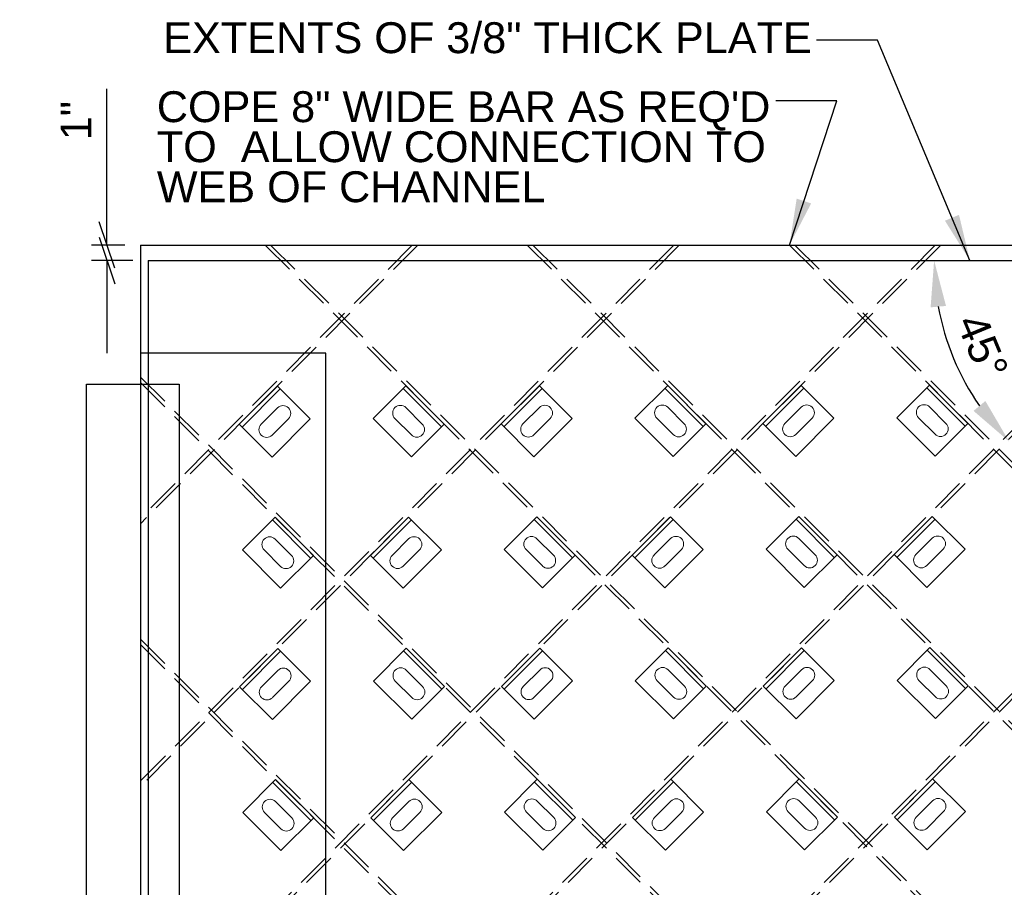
# Model space of a CAD drawing. Header units: inches. Extents: x -178 to 531, y -278 to 101.
# Tile 11 of 19: x -178 to -115, y -124 to -68. Entities that reach past the tile are written whole.
import ezdxf

# ---------------------------------------------------------------- set-up
doc = ezdxf.new("R2010")
doc.units = ezdxf.units.IN
doc.header["$LTSCALE"] = 5
doc.header["$MEASUREMENT"] = 0
doc.linetypes.add('DGN Style 3', pattern=[0.621993, 0.444281, -0.177712])
for name, color, linetype, lineweight in [('G-ANNO-DIM', 1, 'Continuous', 0), ('G-ANNO-TEXT', 7, 'Continuous', 30), ('S-BRAC-DIA~', 5, 'Continuous', 30), ('S-FSTN-MISC', 12, 'Continuous', 13), ('S-STIF-LONG', 3, 'Continuous', 30), ('S-STIF-TRAN', 3, 'Continuous', 30)]:
    doc.layers.add(name, color=color, linetype=linetype, lineweight=lineweight)
doc.styles.add("3 4 1'-0", font='arial.ttf', dxfattribs={"height": 2})
doc.dimstyles.new("3 4 1'-0", dxfattribs={"dimtxt": 2, "dimasz": 3, "dimexe": 1, "dimexo": 1, "dimgap": 1, "dimtad": 1, "dimdec": 4, "dimzin": 15, "dimdsep": 46, "dimlunit": 4, "dimtxsty": "3 4 1'-0", "dimblk": '_Oblique_0.3', "dimcen": 0.09, "dimadec": 4, "dimazin": 3, "dimtfac": 1, "dimtdec": 4, "dimtofl": 0, "dimtmove": 0, "dimatfit": 3, "dimfxl": 1, "dimfrac": 2, "dimtolj": 1, "dimtzin": 15, "dimarcsym": 0})

# ---------------------------------------------------------------- blocks, each defined once
blk = doc.blocks.new('*D1008')
at = {"layer": 'Defpoints', "color": 0, "lineweight": 0, "transparency": 16777216}
for p in [(-178.286, -83.476), (-102.522, -83.476), (-118.532, -87.766), (-178.286, -159.241)]:
    blk.add_point(p, dxfattribs=at)
at = {"layer": 'G-ANNO-DIM', "color": 0, "lineweight": -2, "transparency": 16777216}
blk.add_arc((-102.522, -83.476), 16.575, 190.38476, 214.61524, dxfattribs=at)
at = {"layer": 'G-ANNO-DIM', "color": 0, "lineweight": 0, "transparency": 16777216}
for points in [[(-119.323, -86.509), (-118.327, -86.419), (-119.096, -83.476)], [(-115.778, -92.572), (-116.546, -93.212), (-114.242, -95.196)]]:
    blk.add_solid(points, dxfattribs=at)
at = {"layer": 'G-ANNO-DIM', "color": 0, "transparency": 16777216, "insert": (-115.971, -89.047), "char_height": 2, "attachment_point": 5, "rotation": 292.5, "style": "3 4 1'-0"}
blk.add_mtext('\\A1;45°', dxfattribs=at)
blk = doc.blocks.new('_Oblique_0.3')
at = {"color": 0, "linetype": 'ByBlock', "lineweight": -2}
for p, q in [((0, 0), (-1, 0)), ((0.5, 0.167), (-0.5, -0.167))]:
    blk.add_line(p, q, dxfattribs=at)
blk = doc.blocks.new('*D1010')
at = {"layer": 'Defpoints', "color": 0, "lineweight": 0, "transparency": 16777216}
for p in [(-172.636, -82.476), (-170.471, -82.476), (-169.971, -83.476)]:
    blk.add_point(p, dxfattribs=at)
at = {"layer": 'G-ANNO-DIM', "color": 0, "lineweight": -2, "transparency": 16777216}
for p, q in [((-172.636, -79.476), (-172.636, -72.366)), ((-171.471, -82.476), (-173.636, -82.476)), ((-170.971, -83.476), (-173.636, -83.476)), ((-172.636, -86.476), (-172.636, -89.476))]:
    blk.add_line(p, q, dxfattribs=at)
at = {"layer": 'G-ANNO-DIM', "color": 0, "lineweight": -2, "transparency": 16777216, "xscale": 3, "yscale": 3, "zscale": 3}
for p, rotation in [((-172.636, -82.476), 270), ((-172.636, -83.476), 90)]:
    blk.add_blockref('_Oblique_0.3', p, dxfattribs=dict(at, rotation=rotation))
at = {"layer": 'G-ANNO-DIM', "color": 0, "transparency": 16777216, "insert": (-174.64, -74.421), "char_height": 2, "attachment_point": 5, "rotation": 90, "style": "3 4 1'-0"}
blk.add_mtext('\\A1;1"', dxfattribs=at)
blk = doc.blocks.new('*U451')
at = {"layer": 'S-FSTN-MISC', "lineweight": 0}
for p, q in [((-0.53, 1.237), (0.53, 0.177)), ((-1.237, 0.53), (-0.177, -0.53))]:
    blk.add_line(p, q, dxfattribs=at)
blk.add_arc((-0.884, 0.884), 0.5, 45, 225, dxfattribs=at)
at = {"layer": 'S-FSTN-MISC', "lineweight": 0, "extrusion": (0, 0, -1)}
blk.add_arc((-0.177, -0.177), 0.5, 135, 315, dxfattribs=at)
blk = doc.blocks.new('*U450')
at = {"layer": 'G-ANNO-DIM', "color": 3}
blk.add_line((-1.75, 1.25), (1.75, 1.25), dxfattribs=at)
at = {"layer": 'G-ANNO-DIM', "color": 3, "flags": 128}
blk.add_lwpolyline([(-1.75, 1.5), (1.75, 1.5), (1.75, -1.5), (-1.75, -1.5), (-1.75, 1.5)], close=True, dxfattribs=at)
at = {"layer": 'S-FSTN-MISC', "lineweight": 0, "rotation": 45}
blk.add_blockref('*U451', (0.5, 0), dxfattribs=at)
blk = doc.blocks.new('*U465')
at = {"layer": 'S-FSTN-MISC', "lineweight": 0}
for p, q in [((-0.53, 1.237), (0.53, 0.177)), ((-1.237, 0.53), (-0.177, -0.53))]:
    blk.add_line(p, q, dxfattribs=at)
blk.add_arc((-0.884, 0.884), 0.5, 45, 225, dxfattribs=at)
at = {"layer": 'S-FSTN-MISC', "lineweight": 0, "extrusion": (0, 0, -1)}
blk.add_arc((-0.177, -0.177), 0.5, 135, 315, dxfattribs=at)
blk = doc.blocks.new('*U464')
at = {"layer": 'G-ANNO-DIM', "color": 3}
blk.add_line((-1.75, 1.25), (1.75, 1.25), dxfattribs=at)
at = {"layer": 'G-ANNO-DIM', "color": 3, "flags": 128}
blk.add_lwpolyline([(-1.75, 1.5), (1.75, 1.5), (1.75, -1.5), (-1.75, -1.5), (-1.75, 1.5)], close=True, dxfattribs=at)
at = {"layer": 'S-FSTN-MISC', "lineweight": 0, "rotation": 45}
blk.add_blockref('*U465', (0.5, 0), dxfattribs=at)
blk = doc.blocks.new('*U467')
at = {"layer": 'S-FSTN-MISC', "lineweight": 0}
for p, q in [((-0.53, 1.237), (0.53, 0.177)), ((-1.237, 0.53), (-0.177, -0.53))]:
    blk.add_line(p, q, dxfattribs=at)
blk.add_arc((-0.884, 0.884), 0.5, 45, 225, dxfattribs=at)
at = {"layer": 'S-FSTN-MISC', "lineweight": 0, "extrusion": (0, 0, -1)}
blk.add_arc((-0.177, -0.177), 0.5, 135, 315, dxfattribs=at)
blk = doc.blocks.new('*U466')
at = {"layer": 'G-ANNO-DIM', "color": 3}
blk.add_line((-1.75, 1.25), (1.75, 1.25), dxfattribs=at)
at = {"layer": 'G-ANNO-DIM', "color": 3, "flags": 128}
blk.add_lwpolyline([(-1.75, 1.5), (1.75, 1.5), (1.75, -1.5), (-1.75, -1.5), (-1.75, 1.5)], close=True, dxfattribs=at)
at = {"layer": 'S-FSTN-MISC', "lineweight": 0, "rotation": 45}
blk.add_blockref('*U467', (0.5, 0), dxfattribs=at)
blk = doc.blocks.new('*U469')
at = {"layer": 'S-FSTN-MISC', "lineweight": 0}
for p, q in [((-0.53, 1.237), (0.53, 0.177)), ((-1.237, 0.53), (-0.177, -0.53))]:
    blk.add_line(p, q, dxfattribs=at)
blk.add_arc((-0.884, 0.884), 0.5, 45, 225, dxfattribs=at)
at = {"layer": 'S-FSTN-MISC', "lineweight": 0, "extrusion": (0, 0, -1)}
blk.add_arc((-0.177, -0.177), 0.5, 135, 315, dxfattribs=at)
blk = doc.blocks.new('*U468')
at = {"layer": 'G-ANNO-DIM', "color": 3}
blk.add_line((-1.75, 1.25), (1.75, 1.25), dxfattribs=at)
at = {"layer": 'G-ANNO-DIM', "color": 3, "flags": 128}
blk.add_lwpolyline([(-1.75, 1.5), (1.75, 1.5), (1.75, -1.5), (-1.75, -1.5), (-1.75, 1.5)], close=True, dxfattribs=at)
at = {"layer": 'S-FSTN-MISC', "lineweight": 0, "rotation": 45}
blk.add_blockref('*U469', (0.5, 0), dxfattribs=at)
blk = doc.blocks.new('*U477')
at = {"layer": 'S-FSTN-MISC', "lineweight": 0}
for p, q in [((-0.53, 1.237), (0.53, 0.177)), ((-1.237, 0.53), (-0.177, -0.53))]:
    blk.add_line(p, q, dxfattribs=at)
blk.add_arc((-0.884, 0.884), 0.5, 45, 225, dxfattribs=at)
at = {"layer": 'S-FSTN-MISC', "lineweight": 0, "extrusion": (0, 0, -1)}
blk.add_arc((-0.177, -0.177), 0.5, 135, 315, dxfattribs=at)
blk = doc.blocks.new('*U476')
at = {"layer": 'G-ANNO-DIM', "color": 3}
blk.add_line((-1.75, 1.25), (1.75, 1.25), dxfattribs=at)
at = {"layer": 'G-ANNO-DIM', "color": 3, "flags": 128}
blk.add_lwpolyline([(-1.75, 1.5), (1.75, 1.5), (1.75, -1.5), (-1.75, -1.5), (-1.75, 1.5)], close=True, dxfattribs=at)
at = {"layer": 'S-FSTN-MISC', "lineweight": 0, "rotation": 45}
blk.add_blockref('*U477', (0.5, 0), dxfattribs=at)
blk = doc.blocks.new('*U479')
at = {"layer": 'S-FSTN-MISC', "lineweight": 0}
for p, q in [((-0.53, 1.237), (0.53, 0.177)), ((-1.237, 0.53), (-0.177, -0.53))]:
    blk.add_line(p, q, dxfattribs=at)
blk.add_arc((-0.884, 0.884), 0.5, 45, 225, dxfattribs=at)
at = {"layer": 'S-FSTN-MISC', "lineweight": 0, "extrusion": (0, 0, -1)}
blk.add_arc((-0.177, -0.177), 0.5, 135, 315, dxfattribs=at)
blk = doc.blocks.new('*U478')
at = {"layer": 'G-ANNO-DIM', "color": 3}
blk.add_line((-1.75, 1.25), (1.75, 1.25), dxfattribs=at)
at = {"layer": 'G-ANNO-DIM', "color": 3, "flags": 128}
blk.add_lwpolyline([(-1.75, 1.5), (1.75, 1.5), (1.75, -1.5), (-1.75, -1.5), (-1.75, 1.5)], close=True, dxfattribs=at)
at = {"layer": 'S-FSTN-MISC', "lineweight": 0, "rotation": 45}
blk.add_blockref('*U479', (0.5, 0), dxfattribs=at)
blk = doc.blocks.new('*U481')
at = {"layer": 'S-FSTN-MISC', "lineweight": 0}
for p, q in [((-0.53, 1.237), (0.53, 0.177)), ((-1.237, 0.53), (-0.177, -0.53))]:
    blk.add_line(p, q, dxfattribs=at)
blk.add_arc((-0.884, 0.884), 0.5, 45, 225, dxfattribs=at)
at = {"layer": 'S-FSTN-MISC', "lineweight": 0, "extrusion": (0, 0, -1)}
blk.add_arc((-0.177, -0.177), 0.5, 135, 315, dxfattribs=at)
blk = doc.blocks.new('*U480')
at = {"layer": 'G-ANNO-DIM', "color": 3}
blk.add_line((-1.75, 1.25), (1.75, 1.25), dxfattribs=at)
at = {"layer": 'G-ANNO-DIM', "color": 3, "flags": 128}
blk.add_lwpolyline([(-1.75, 1.5), (1.75, 1.5), (1.75, -1.5), (-1.75, -1.5), (-1.75, 1.5)], close=True, dxfattribs=at)
at = {"layer": 'S-FSTN-MISC', "lineweight": 0, "rotation": 45}
blk.add_blockref('*U481', (0.5, 0), dxfattribs=at)
blk = doc.blocks.new('*U483')
at = {"layer": 'S-FSTN-MISC', "lineweight": 0}
for p, q in [((-0.53, 1.237), (0.53, 0.177)), ((-1.237, 0.53), (-0.177, -0.53))]:
    blk.add_line(p, q, dxfattribs=at)
blk.add_arc((-0.884, 0.884), 0.5, 45, 225, dxfattribs=at)
at = {"layer": 'S-FSTN-MISC', "lineweight": 0, "extrusion": (0, 0, -1)}
blk.add_arc((-0.177, -0.177), 0.5, 135, 315, dxfattribs=at)
blk = doc.blocks.new('*U482')
at = {"layer": 'G-ANNO-DIM', "color": 3}
blk.add_line((-1.75, 1.25), (1.75, 1.25), dxfattribs=at)
at = {"layer": 'G-ANNO-DIM', "color": 3, "flags": 128}
blk.add_lwpolyline([(-1.75, 1.5), (1.75, 1.5), (1.75, -1.5), (-1.75, -1.5), (-1.75, 1.5)], close=True, dxfattribs=at)
at = {"layer": 'S-FSTN-MISC', "lineweight": 0, "rotation": 45}
blk.add_blockref('*U483', (0.5, 0), dxfattribs=at)
blk = doc.blocks.new('*U487')
at = {"layer": 'S-FSTN-MISC', "lineweight": 0}
for p, q in [((-0.53, 1.237), (0.53, 0.177)), ((-1.237, 0.53), (-0.177, -0.53))]:
    blk.add_line(p, q, dxfattribs=at)
blk.add_arc((-0.884, 0.884), 0.5, 45, 225, dxfattribs=at)
at = {"layer": 'S-FSTN-MISC', "lineweight": 0, "extrusion": (0, 0, -1)}
blk.add_arc((-0.177, -0.177), 0.5, 135, 315, dxfattribs=at)
blk = doc.blocks.new('*U486')
at = {"layer": 'G-ANNO-DIM', "color": 3}
blk.add_line((-1.75, 1.25), (1.75, 1.25), dxfattribs=at)
at = {"layer": 'G-ANNO-DIM', "color": 3, "flags": 128}
blk.add_lwpolyline([(-1.75, 1.5), (1.75, 1.5), (1.75, -1.5), (-1.75, -1.5), (-1.75, 1.5)], close=True, dxfattribs=at)
at = {"layer": 'S-FSTN-MISC', "lineweight": 0, "rotation": 45}
blk.add_blockref('*U487', (0.5, 0), dxfattribs=at)
blk = doc.blocks.new('*U489')
at = {"layer": 'S-FSTN-MISC', "lineweight": 0}
for p, q in [((-0.53, 1.237), (0.53, 0.177)), ((-1.237, 0.53), (-0.177, -0.53))]:
    blk.add_line(p, q, dxfattribs=at)
blk.add_arc((-0.884, 0.884), 0.5, 45, 225, dxfattribs=at)
at = {"layer": 'S-FSTN-MISC', "lineweight": 0, "extrusion": (0, 0, -1)}
blk.add_arc((-0.177, -0.177), 0.5, 135, 315, dxfattribs=at)
blk = doc.blocks.new('*U488')
at = {"layer": 'G-ANNO-DIM', "color": 3}
blk.add_line((-1.75, 1.25), (1.75, 1.25), dxfattribs=at)
at = {"layer": 'G-ANNO-DIM', "color": 3, "flags": 128}
blk.add_lwpolyline([(-1.75, 1.5), (1.75, 1.5), (1.75, -1.5), (-1.75, -1.5), (-1.75, 1.5)], close=True, dxfattribs=at)
at = {"layer": 'S-FSTN-MISC', "lineweight": 0, "rotation": 45}
blk.add_blockref('*U489', (0.5, 0), dxfattribs=at)
blk = doc.blocks.new('*U491')
at = {"layer": 'S-FSTN-MISC', "lineweight": 0}
for p, q in [((-0.53, 1.237), (0.53, 0.177)), ((-1.237, 0.53), (-0.177, -0.53))]:
    blk.add_line(p, q, dxfattribs=at)
blk.add_arc((-0.884, 0.884), 0.5, 45, 225, dxfattribs=at)
at = {"layer": 'S-FSTN-MISC', "lineweight": 0, "extrusion": (0, 0, -1)}
blk.add_arc((-0.177, -0.177), 0.5, 135, 315, dxfattribs=at)
blk = doc.blocks.new('*U490')
at = {"layer": 'G-ANNO-DIM', "color": 3}
blk.add_line((-1.75, 1.25), (1.75, 1.25), dxfattribs=at)
at = {"layer": 'G-ANNO-DIM', "color": 3, "flags": 128}
blk.add_lwpolyline([(-1.75, 1.5), (1.75, 1.5), (1.75, -1.5), (-1.75, -1.5), (-1.75, 1.5)], close=True, dxfattribs=at)
at = {"layer": 'S-FSTN-MISC', "lineweight": 0, "rotation": 45}
blk.add_blockref('*U491', (0.5, 0), dxfattribs=at)
blk = doc.blocks.new('*U493')
at = {"layer": 'S-FSTN-MISC', "lineweight": 0}
for p, q in [((-0.53, 1.237), (0.53, 0.177)), ((-1.237, 0.53), (-0.177, -0.53))]:
    blk.add_line(p, q, dxfattribs=at)
blk.add_arc((-0.884, 0.884), 0.5, 45, 225, dxfattribs=at)
at = {"layer": 'S-FSTN-MISC', "lineweight": 0, "extrusion": (0, 0, -1)}
blk.add_arc((-0.177, -0.177), 0.5, 135, 315, dxfattribs=at)
blk = doc.blocks.new('*U492')
at = {"layer": 'G-ANNO-DIM', "color": 3}
blk.add_line((-1.75, 1.25), (1.75, 1.25), dxfattribs=at)
at = {"layer": 'G-ANNO-DIM', "color": 3, "flags": 128}
blk.add_lwpolyline([(-1.75, 1.5), (1.75, 1.5), (1.75, -1.5), (-1.75, -1.5), (-1.75, 1.5)], close=True, dxfattribs=at)
at = {"layer": 'S-FSTN-MISC', "lineweight": 0, "rotation": 45}
blk.add_blockref('*U493', (0.5, 0), dxfattribs=at)
blk = doc.blocks.new('*U771')
at = {"layer": 'S-FSTN-MISC', "lineweight": 0}
for p, q in [((-0.53, 1.237), (0.53, 0.177)), ((-1.237, 0.53), (-0.177, -0.53))]:
    blk.add_line(p, q, dxfattribs=at)
blk.add_arc((-0.884, 0.884), 0.5, 45, 225, dxfattribs=at)
at = {"layer": 'S-FSTN-MISC', "lineweight": 0, "extrusion": (0, 0, -1)}
blk.add_arc((-0.177, -0.177), 0.5, 135, 315, dxfattribs=at)
blk = doc.blocks.new('*U770')
at = {"layer": 'G-ANNO-DIM', "color": 3}
blk.add_line((-1.75, 1.25), (1.75, 1.25), dxfattribs=at)
at = {"layer": 'G-ANNO-DIM', "color": 3, "flags": 128}
blk.add_lwpolyline([(-1.75, 1.5), (1.75, 1.5), (1.75, -1.5), (-1.75, -1.5), (-1.75, 1.5)], close=True, dxfattribs=at)
at = {"layer": 'S-FSTN-MISC', "lineweight": 0, "rotation": 45.00000000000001}
blk.add_blockref('*U771', (0.5, 0), dxfattribs=at)
blk = doc.blocks.new('*U789')
at = {"layer": 'S-FSTN-MISC', "lineweight": 0}
for p, q in [((-0.53, 1.237), (0.53, 0.177)), ((-1.237, 0.53), (-0.177, -0.53))]:
    blk.add_line(p, q, dxfattribs=at)
blk.add_arc((-0.884, 0.884), 0.5, 45, 225, dxfattribs=at)
at = {"layer": 'S-FSTN-MISC', "lineweight": 0, "extrusion": (0, 0, -1)}
blk.add_arc((-0.177, -0.177), 0.5, 135, 315, dxfattribs=at)
blk = doc.blocks.new('*U788')
at = {"layer": 'G-ANNO-DIM', "color": 3}
blk.add_line((-1.75, 1.25), (1.75, 1.25), dxfattribs=at)
at = {"layer": 'G-ANNO-DIM', "color": 3, "flags": 128}
blk.add_lwpolyline([(-1.75, 1.5), (1.75, 1.5), (1.75, -1.5), (-1.75, -1.5), (-1.75, 1.5)], close=True, dxfattribs=at)
at = {"layer": 'S-FSTN-MISC', "lineweight": 0, "rotation": 45.00000000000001}
blk.add_blockref('*U789', (0.5, 0), dxfattribs=at)
blk = doc.blocks.new('*U791')
at = {"layer": 'S-FSTN-MISC', "lineweight": 0}
for p, q in [((-0.53, 1.237), (0.53, 0.177)), ((-1.237, 0.53), (-0.177, -0.53))]:
    blk.add_line(p, q, dxfattribs=at)
blk.add_arc((-0.884, 0.884), 0.5, 45, 225, dxfattribs=at)
at = {"layer": 'S-FSTN-MISC', "lineweight": 0, "extrusion": (0, 0, -1)}
blk.add_arc((-0.177, -0.177), 0.5, 135, 315, dxfattribs=at)
blk = doc.blocks.new('*U790')
at = {"layer": 'G-ANNO-DIM', "color": 3}
blk.add_line((-1.75, 1.25), (1.75, 1.25), dxfattribs=at)
at = {"layer": 'G-ANNO-DIM', "color": 3, "flags": 128}
blk.add_lwpolyline([(-1.75, 1.5), (1.75, 1.5), (1.75, -1.5), (-1.75, -1.5), (-1.75, 1.5)], close=True, dxfattribs=at)
at = {"layer": 'S-FSTN-MISC', "lineweight": 0, "rotation": 45.00000000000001}
blk.add_blockref('*U791', (0.5, 0), dxfattribs=at)
blk = doc.blocks.new('*U793')
at = {"layer": 'S-FSTN-MISC', "lineweight": 0}
for p, q in [((-0.53, 1.237), (0.53, 0.177)), ((-1.237, 0.53), (-0.177, -0.53))]:
    blk.add_line(p, q, dxfattribs=at)
blk.add_arc((-0.884, 0.884), 0.5, 45, 225, dxfattribs=at)
at = {"layer": 'S-FSTN-MISC', "lineweight": 0, "extrusion": (0, 0, -1)}
blk.add_arc((-0.177, -0.177), 0.5, 135, 315, dxfattribs=at)
blk = doc.blocks.new('*U792')
at = {"layer": 'G-ANNO-DIM', "color": 3}
blk.add_line((-1.75, 1.25), (1.75, 1.25), dxfattribs=at)
at = {"layer": 'G-ANNO-DIM', "color": 3, "flags": 128}
blk.add_lwpolyline([(-1.75, 1.5), (1.75, 1.5), (1.75, -1.5), (-1.75, -1.5), (-1.75, 1.5)], close=True, dxfattribs=at)
at = {"layer": 'S-FSTN-MISC', "lineweight": 0, "rotation": 45.00000000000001}
blk.add_blockref('*U793', (0.5, 0), dxfattribs=at)
blk = doc.blocks.new('*U795')
at = {"layer": 'S-FSTN-MISC', "lineweight": 0}
for p, q in [((-0.53, 1.237), (0.53, 0.177)), ((-1.237, 0.53), (-0.177, -0.53))]:
    blk.add_line(p, q, dxfattribs=at)
blk.add_arc((-0.884, 0.884), 0.5, 45, 225, dxfattribs=at)
at = {"layer": 'S-FSTN-MISC', "lineweight": 0, "extrusion": (0, 0, -1)}
blk.add_arc((-0.177, -0.177), 0.5, 135, 315, dxfattribs=at)
blk = doc.blocks.new('*U794')
at = {"layer": 'G-ANNO-DIM', "color": 3}
blk.add_line((-1.75, 1.25), (1.75, 1.25), dxfattribs=at)
at = {"layer": 'G-ANNO-DIM', "color": 3, "flags": 128}
blk.add_lwpolyline([(-1.75, 1.5), (1.75, 1.5), (1.75, -1.5), (-1.75, -1.5), (-1.75, 1.5)], close=True, dxfattribs=at)
at = {"layer": 'S-FSTN-MISC', "lineweight": 0, "rotation": 45.00000000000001}
blk.add_blockref('*U795', (0.5, 0), dxfattribs=at)
blk = doc.blocks.new('*U797')
at = {"layer": 'S-FSTN-MISC', "lineweight": 0}
for p, q in [((-0.53, 1.237), (0.53, 0.177)), ((-1.237, 0.53), (-0.177, -0.53))]:
    blk.add_line(p, q, dxfattribs=at)
blk.add_arc((-0.884, 0.884), 0.5, 45, 225, dxfattribs=at)
at = {"layer": 'S-FSTN-MISC', "lineweight": 0, "extrusion": (0, 0, -1)}
blk.add_arc((-0.177, -0.177), 0.5, 135, 315, dxfattribs=at)
blk = doc.blocks.new('*U796')
at = {"layer": 'G-ANNO-DIM', "color": 3}
blk.add_line((-1.75, 1.25), (1.75, 1.25), dxfattribs=at)
at = {"layer": 'G-ANNO-DIM', "color": 3, "flags": 128}
blk.add_lwpolyline([(-1.75, 1.5), (1.75, 1.5), (1.75, -1.5), (-1.75, -1.5), (-1.75, 1.5)], close=True, dxfattribs=at)
at = {"layer": 'S-FSTN-MISC', "lineweight": 0, "rotation": 45.00000000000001}
blk.add_blockref('*U797', (0.5, 0), dxfattribs=at)
blk = doc.blocks.new('*U799')
at = {"layer": 'S-FSTN-MISC', "lineweight": 0}
for p, q in [((-0.53, 1.237), (0.53, 0.177)), ((-1.237, 0.53), (-0.177, -0.53))]:
    blk.add_line(p, q, dxfattribs=at)
blk.add_arc((-0.884, 0.884), 0.5, 45, 225, dxfattribs=at)
at = {"layer": 'S-FSTN-MISC', "lineweight": 0, "extrusion": (0, 0, -1)}
blk.add_arc((-0.177, -0.177), 0.5, 135, 315, dxfattribs=at)
blk = doc.blocks.new('*U798')
at = {"layer": 'G-ANNO-DIM', "color": 3}
blk.add_line((-1.75, 1.25), (1.75, 1.25), dxfattribs=at)
at = {"layer": 'G-ANNO-DIM', "color": 3, "flags": 128}
blk.add_lwpolyline([(-1.75, 1.5), (1.75, 1.5), (1.75, -1.5), (-1.75, -1.5), (-1.75, 1.5)], close=True, dxfattribs=at)
at = {"layer": 'S-FSTN-MISC', "lineweight": 0, "rotation": 45.00000000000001}
blk.add_blockref('*U799', (0.5, 0), dxfattribs=at)
blk = doc.blocks.new('*U801')
at = {"layer": 'S-FSTN-MISC', "lineweight": 0}
for p, q in [((-0.53, 1.237), (0.53, 0.177)), ((-1.237, 0.53), (-0.177, -0.53))]:
    blk.add_line(p, q, dxfattribs=at)
blk.add_arc((-0.884, 0.884), 0.5, 45, 225, dxfattribs=at)
at = {"layer": 'S-FSTN-MISC', "lineweight": 0, "extrusion": (0, 0, -1)}
blk.add_arc((-0.177, -0.177), 0.5, 135, 315, dxfattribs=at)
blk = doc.blocks.new('*U800')
at = {"layer": 'G-ANNO-DIM', "color": 3}
blk.add_line((-1.75, 1.25), (1.75, 1.25), dxfattribs=at)
at = {"layer": 'G-ANNO-DIM', "color": 3, "flags": 128}
blk.add_lwpolyline([(-1.75, 1.5), (1.75, 1.5), (1.75, -1.5), (-1.75, -1.5), (-1.75, 1.5)], close=True, dxfattribs=at)
at = {"layer": 'S-FSTN-MISC', "lineweight": 0, "rotation": 45.00000000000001}
blk.add_blockref('*U801', (0.5, 0), dxfattribs=at)
blk = doc.blocks.new('*U815')
at = {"layer": 'S-FSTN-MISC', "lineweight": 0}
for p, q in [((-0.53, 1.237), (0.53, 0.177)), ((-1.237, 0.53), (-0.177, -0.53))]:
    blk.add_line(p, q, dxfattribs=at)
blk.add_arc((-0.884, 0.884), 0.5, 45, 225, dxfattribs=at)
at = {"layer": 'S-FSTN-MISC', "lineweight": 0, "extrusion": (0, 0, -1)}
blk.add_arc((-0.177, -0.177), 0.5, 135, 315, dxfattribs=at)
blk = doc.blocks.new('*U814')
at = {"layer": 'G-ANNO-DIM', "color": 3}
blk.add_line((-1.75, 1.25), (1.75, 1.25), dxfattribs=at)
at = {"layer": 'G-ANNO-DIM', "color": 3, "flags": 128}
blk.add_lwpolyline([(-1.75, 1.5), (1.75, 1.5), (1.75, -1.5), (-1.75, -1.5), (-1.75, 1.5)], close=True, dxfattribs=at)
at = {"layer": 'S-FSTN-MISC', "lineweight": 0, "rotation": 45.00000000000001}
blk.add_blockref('*U815', (0.5, 0), dxfattribs=at)
blk = doc.blocks.new('*U817')
at = {"layer": 'S-FSTN-MISC', "lineweight": 0}
for p, q in [((-0.53, 1.237), (0.53, 0.177)), ((-1.237, 0.53), (-0.177, -0.53))]:
    blk.add_line(p, q, dxfattribs=at)
blk.add_arc((-0.884, 0.884), 0.5, 45, 225, dxfattribs=at)
at = {"layer": 'S-FSTN-MISC', "lineweight": 0, "extrusion": (0, 0, -1)}
blk.add_arc((-0.177, -0.177), 0.5, 135, 315, dxfattribs=at)
blk = doc.blocks.new('*U816')
at = {"layer": 'G-ANNO-DIM', "color": 3}
blk.add_line((-1.75, 1.25), (1.75, 1.25), dxfattribs=at)
at = {"layer": 'G-ANNO-DIM', "color": 3, "flags": 128}
blk.add_lwpolyline([(-1.75, 1.5), (1.75, 1.5), (1.75, -1.5), (-1.75, -1.5), (-1.75, 1.5)], close=True, dxfattribs=at)
at = {"layer": 'S-FSTN-MISC', "lineweight": 0, "rotation": 45.00000000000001}
blk.add_blockref('*U817', (0.5, 0), dxfattribs=at)
blk = doc.blocks.new('*U819')
at = {"layer": 'S-FSTN-MISC', "lineweight": 0}
for p, q in [((-0.53, 1.237), (0.53, 0.177)), ((-1.237, 0.53), (-0.177, -0.53))]:
    blk.add_line(p, q, dxfattribs=at)
blk.add_arc((-0.884, 0.884), 0.5, 45, 225, dxfattribs=at)
at = {"layer": 'S-FSTN-MISC', "lineweight": 0, "extrusion": (0, 0, -1)}
blk.add_arc((-0.177, -0.177), 0.5, 135, 315, dxfattribs=at)
blk = doc.blocks.new('*U818')
at = {"layer": 'G-ANNO-DIM', "color": 3}
blk.add_line((-1.75, 1.25), (1.75, 1.25), dxfattribs=at)
at = {"layer": 'G-ANNO-DIM', "color": 3, "flags": 128}
blk.add_lwpolyline([(-1.75, 1.5), (1.75, 1.5), (1.75, -1.5), (-1.75, -1.5), (-1.75, 1.5)], close=True, dxfattribs=at)
at = {"layer": 'S-FSTN-MISC', "lineweight": 0, "rotation": 45.00000000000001}
blk.add_blockref('*U819', (0.5, 0), dxfattribs=at)
blk = doc.blocks.new('*U845')
at = {"layer": 'S-FSTN-MISC', "lineweight": 0}
for p, q in [((-0.53, 1.237), (0.53, 0.177)), ((-1.237, 0.53), (-0.177, -0.53))]:
    blk.add_line(p, q, dxfattribs=at)
blk.add_arc((-0.884, 0.884), 0.5, 45, 225, dxfattribs=at)
at = {"layer": 'S-FSTN-MISC', "lineweight": 0, "extrusion": (0, 0, -1)}
blk.add_arc((-0.177, -0.177), 0.5, 135, 315, dxfattribs=at)
blk = doc.blocks.new('*U844')
at = {"layer": 'G-ANNO-DIM', "color": 3}
blk.add_line((-1.75, 1.25), (1.75, 1.25), dxfattribs=at)
at = {"layer": 'G-ANNO-DIM', "color": 3, "flags": 128}
blk.add_lwpolyline([(-1.75, 1.5), (1.75, 1.5), (1.75, -1.5), (-1.75, -1.5), (-1.75, 1.5)], close=True, dxfattribs=at)
at = {"layer": 'S-FSTN-MISC', "lineweight": 0, "rotation": 45.00000000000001}
blk.add_blockref('*U845', (0.5, 0), dxfattribs=at)

msp = doc.modelspace()

# ---------------------------------------------------------------- linework, layer by layer
at = {"layer": 'G-ANNO-TEXT'}
for q in [(-26.72092, -83.47631), (-169.97092, -200.96881)]:
    msp.add_line((-169.97092, -83.47631), q, dxfattribs=at)
at = {"layer": 'G-ANNO-TEXT', "flags": 128}
msp.add_lwpolyline([(-158.47092, -254.97631), (-158.47092, -89.47631), (-170.47092, -89.47631), (-170.47092, -254.97631)], dxfattribs=at)
msp.add_lwpolyline([(-173.97092, -91.47631), (-167.97092, -91.47631), (-167.97092, -252.97631), (-173.97092, -252.97631), (-173.97092, -91.47631)], close=True, dxfattribs=at)
at = {"layer": 'S-BRAC-DIA~'}
for q in [(-25.22092, -82.47631), (-170.47092, -200.96881)]:
    msp.add_line((-170.47092, -82.47631), q, dxfattribs=at)
at = {"layer": 'S-STIF-LONG', "color": 1, "linetype": 'DGN Style 3'}
for p, q in [((-162.39964, -82.47631), (-25.22092, -219.65503)), ((-162.04609, -82.47631), (-25.22092, -219.30148)), ((-145.42908, -82.47631), (-25.22092, -202.68447)), ((-145.07552, -82.47631), (-25.22092, -202.33091)), ((-128.45851, -82.47631), (-25.22092, -185.7139)), ((-128.10496, -82.47631), (-25.22092, -185.36035)), ((-170.47092, -91.02204), (-25.22092, -236.27204)), ((-170.47092, -91.37559), (-25.22092, -236.62559)), ((-170.47092, -107.9926), (-25.22092, -253.2426)), ((-170.47092, -108.34616), (-25.22092, -253.59616))]:
    msp.add_line(p, q, dxfattribs=at)
at = {"layer": 'S-STIF-TRAN', "color": 30, "linetype": 'DGN Style 3'}
for p, q in [((-84.81605, -82.47631), (-170.47092, -168.57964)), ((-85.16868, -82.47631), (-170.47092, -168.22516)), ((-101.74248, -82.47631), (-170.47092, -151.5646)), ((-102.09511, -82.47631), (-170.47092, -151.21012)), ((-101.74248, -82.47631), (-170.47092, -151.5646)), ((-102.09511, -82.47631), (-170.47092, -151.21012)), ((-119.02154, -82.47631), (-170.47092, -134.19507)), ((-118.6689, -82.47631), (-170.47092, -134.54955)), ((-135.59533, -82.47631), (-170.47092, -117.5345)), ((-135.94796, -82.47631), (-170.47092, -117.18002)), ((-152.52175, -82.47631), (-170.47092, -100.51946)), ((-152.87439, -82.47631), (-170.47092, -100.16498))]:
    msp.add_line(p, q, dxfattribs=at)

# ---------------------------------------------------------------- block references
at = {"layer": 'S-FSTN-MISC', "lineweight": 0}
for name, p, rotation in [('*U492', (-161.77321, -93.90307), 45), ('*U794', (-153.11111, -93.88615), 315), ('*U486', (-144.82478, -93.88094), 45), ('*U796', (-136.16268, -93.86402), 315), ('*U476', (-127.87634, -93.85881), 45), ('*U800', (-119.21424, -93.8419), 315), ('*U798', (-127.67737, -102.34933), 315), ('*U464', (-119.39103, -102.34412), 45), ('*U814', (-161.57424, -102.39359), 315), ('*U488', (-153.2879, -102.38838), 45), ('*U792', (-144.6258, -102.37146), 315), ('*U478', (-136.33946, -102.36625), 45), ('*U490', (-161.75103, -110.89581), 45), ('*U816', (-153.08893, -110.8789), 315), ('*U480', (-144.80259, -110.87369), 45), ('*U790', (-136.14049, -110.85677), 315), ('*U466', (-127.85415, -110.85156), 45), ('*U770', (-119.19206, -110.83464), 315), ('*U844', (-161.55206, -119.38633), 315), ('*U482', (-153.26572, -119.38112), 45), ('*U818', (-144.60362, -119.36421), 315), ('*U468', (-136.31728, -119.359), 45), ('*U788', (-127.65518, -119.34208), 315), ('*U450', (-119.36884, -119.33687), 45)]:
    msp.add_blockref(name, p, dxfattribs=dict(at, rotation=rotation))

# ---------------------------------------------------------------- texts
at = {"layer": 'G-ANNO-TEXT', "color": 7, "char_height": 2, "attachment_point": 1, "line_spacing_factor": 0.777165, "style": "3 4 1'-0"}
for s, insert in [('EXTENTS OF 3/8" THICK PLATE', (-168.99298, -68.05139)), ('COPE 8" WIDE BAR AS REQ\'D\\PTO  ALLOW CONNECTION TO \\PWEB OF CHANNEL', (-169.40895, -72.51781))]:
    msp.add_mtext(s, dxfattribs=dict(at, insert=insert))

# ---------------------------------------------------------------- dimensions: what is measured, and where the dimension line sits
at = {"layer": 'G-ANNO-DIM'}
dim = msp.add_linear_dim(base=(-172.63583, -82.47631), p1=(-169.97092, -83.47631), p2=(-170.47092, -82.47631), angle=90, dimstyle="3 4 1'-0", dxfattribs=at)
dim.commit()
dim.dimension.update_dxf_attribs({"geometry": '*D1010', "text_midpoint": (-172.63583, -74.42106), "dimtype": 160})
dim = msp.add_angular_dim_3p(base=(-118.53156, -87.76613), center=(-102.52176, -83.47631), p1=(-178.28596, -83.47631), p2=(-178.28596, -159.24051), dimstyle="3 4 1'-0", override={"dimse1": 1, "dimse2": 1}, dxfattribs=at)
dim.commit()
dim.dimension.update_dxf_attribs({"geometry": '*D1008', "text_midpoint": (-115.97115, -89.04723)})

# ---------------------------------------------------------------- leaders
at = {"layer": 'G-ANNO-TEXT', "linetype": 'Continuous', "lineweight": 0}
for points in [[(-116.78149, -83.47631), (-122.75647, -69.21972), (-126.69976, -69.21972)], [(-128.45851, -82.47631), (-125.39652, -73.13277), (-129.3398, -73.13277)]]:
    msp.add_leader(points, dimstyle="3 4 1'-0", override={"dimgap": 2}, dxfattribs=at)

doc.saveas('drawing.dxf')
